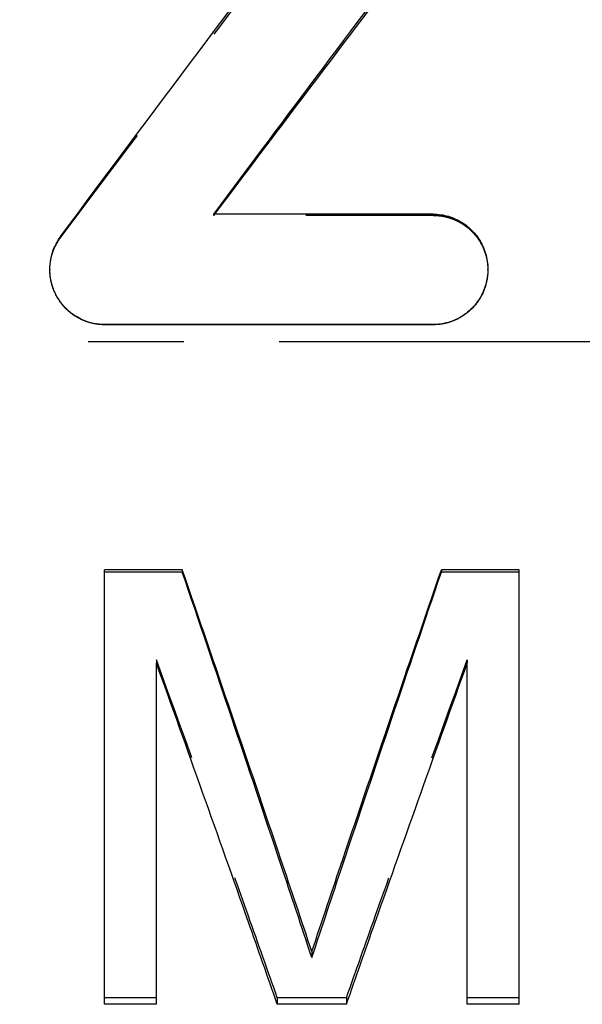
# Model space of a CAD drawing. Header units: millimetres. Extents: x 214 to 338, y 194 to 264.
# Tile 2 of 8: x 246 to 260, y 213 to 237. Entities that reach past the tile are written whole.
import ezdxf

# ---------------------------------------------------------------- set-up
doc = ezdxf.new("R2010")
doc.units = ezdxf.units.MM
doc.header["$LTSCALE"] = 30.734
doc.linetypes.add('CENTER', pattern=[0.6, 0.375, -0.075, 0.075, -0.075])
doc.linetypes.add('HIDDEN', pattern=[0.2, 0.1, -0.1])
doc.layers.get('0').update_dxf_attribs({"linetype": 'CONTINUOUS'})
doc.layers.add('DEFAULT_1', color=7, linetype='CENTER')
doc.layers.add('DEFAULT_2', color=8, linetype='HIDDEN')

msp = doc.modelspace()

# ---------------------------------------------------------------- linework, layer by layer
at = {"color": 7, "linetype": 'CONTINUOUS'}
for p, q in [((256.032, 232.256), (250.744, 232.256)), ((256.032, 229.589), (248.107, 229.589)), ((256.032, 229.585), (248.107, 229.585)), ((248.107, 213.176), (248.107, 223.666)), ((249.982, 223.666), (248.107, 223.666)), ((249.982, 223.611), (248.107, 223.611)), ((249.982, 223.666), (249.982, 223.611)), ((256.232, 223.666), (256.232, 223.611)), ((258.107, 223.666), (256.232, 223.666)), ((258.107, 223.611), (256.232, 223.611)), ((258.107, 213.176), (258.107, 223.666)), ((249.357, 213.176), (249.357, 221.417)), ((256.857, 213.176), (256.857, 221.417)), ((253.107, 214.45), (253.107, 214.303)), ((249.357, 213.176), (248.107, 213.176)), ((253.941, 213.176), (252.274, 213.176)), ((258.107, 213.176), (256.857, 213.176))]:
    msp.add_line(p, q, dxfattribs=at)
for points, start_tangent, end_tangent in [([(247.05, 231.722), (253.749, 240.646), (260.031, 248.808)], (12.789625, 17.230489), (13.205033, 16.914235)), ([(250.744, 232.256), (256.025, 239.297), (261.09, 245.924)], (10.226123, 13.758656), (10.47849, 13.56744)), ([(250.767, 232.256), (256.026, 239.198), (261.09, 245.758)], (10.204532, 13.592637), (10.454004, 13.401718)), ([(256.032, 232.256), (256.219, 232.242), (256.4, 232.203), (256.576, 232.137), (256.741, 232.048), (257.026, 231.802), (257.23, 231.485), (257.338, 231.123), (257.353, 230.924)], (2.077968, 0), (-0.000057, -2.084886)), ([(246.786, 230.925), (246.787, 230.976), (246.824, 231.241), (246.913, 231.493), (247.05, 231.722)], (0.000083, 0.854176), (0.50826, 0.68474)), ([(248.107, 229.589), (247.843, 229.616), (247.59, 229.696), (247.357, 229.826), (247.155, 229.999), (246.992, 230.21), (246.873, 230.45), (246.804, 230.709), (246.786, 230.925)], (-2.082639, 0), (0.000202, 2.086102)), ([(257.353, 230.924), (257.34, 230.745), (257.238, 230.381), (257.037, 230.059), (256.748, 229.803), (256.579, 229.709), (256.4, 229.642), (256.217, 229.602), (256.032, 229.589)], (-0.000057, -2.087654), (-2.080728, 0)), ([(253.107, 214.45), (252.36, 216.676), (249.982, 223.666)], (-3.08495, 9.22982), (-3.161646, 9.20383)), ([(253.107, 214.303), (252.36, 216.551), (249.982, 223.611)], (-3.08487, 9.321876), (-3.161722, 9.296091)), ([(253.107, 214.45), (253.854, 216.676), (256.232, 223.666)], (3.08495, 9.22982), (3.161646, 9.20383)), ([(253.107, 214.303), (253.854, 216.551), (256.232, 223.611)], (3.08487, 9.321876), (3.161722, 9.296091)), ([(252.274, 213.176), (251.578, 215.163), (249.357, 221.417)], (-2.882025, 8.253099), (-2.948203, 8.22969)), ([(253.941, 213.176), (254.637, 215.163), (256.857, 221.417)], (2.882025, 8.253099), (2.948204, 8.22969))]:
    msp.add_spline(points, degree=3, dxfattribs=dict(at, start_tangent=start_tangent, end_tangent=end_tangent))
at = {"layer": 'DEFAULT_1', "color": 2, "linetype": 'CENTER'}
msp.add_line((337.607, 229.175), (213.607, 229.175), dxfattribs=at)
at = {"layer": 'DEFAULT_2', "color": 8, "linetype": 'HIDDEN'}
for p, q in [((250.744, 232.225), (250.744, 232.256)), ((256.032, 232.225), (250.744, 232.225)), ((256.032, 232.225), (256.032, 232.256)), ((247.05, 231.697), (247.05, 231.722)), ((246.786, 230.925), (246.786, 230.907)), ((257.353, 230.907), (257.353, 230.924)), ((248.107, 229.585), (248.107, 229.589)), ((256.032, 229.585), (256.032, 229.589)), ((249.357, 221.494), (249.357, 221.417)), ((256.857, 221.494), (256.857, 221.417)), ((249.357, 213.335), (248.107, 213.335)), ((252.274, 213.335), (252.274, 213.176)), ((253.941, 213.335), (252.274, 213.335)), ((253.941, 213.335), (253.941, 213.176)), ((258.107, 213.335), (256.857, 213.335))]:
    msp.add_line(p, q, dxfattribs=at)
for points, start_tangent, end_tangent in [([(247.05, 231.697), (253.749, 240.532), (260.031, 248.614)], (12.790995, 17.061718), (13.203359, 16.744644)), ([(250.744, 232.225), (250.759, 232.245)], (0.014618, 0.019472), (0.014618, 0.019472)), ([(250.759, 232.245), (250.767, 232.256)], (0.008326, 0.011091), (0.008326, 0.011091)), ([(256.032, 232.225), (256.219, 232.212), (256.4, 232.173), (256.576, 232.108), (256.741, 232.019), (257.026, 231.776), (257.23, 231.462), (257.338, 231.104), (257.353, 230.907)], (2.067611, 0), (-0.000052, -2.074642)), ([(246.786, 230.907), (246.787, 230.958), (246.824, 231.221), (246.913, 231.471), (247.05, 231.697)], (0.000078, 0.846785), (0.507077, 0.676383)), ([(248.107, 229.585), (247.843, 229.612), (247.59, 229.691), (247.357, 229.819), (247.155, 229.991), (246.992, 230.2), (246.873, 230.437), (246.804, 230.694), (246.786, 230.907)], (-2.072255, 0), (0.000192, 2.075767)), ([(257.351, 230.844), (257.34, 230.729), (257.238, 230.369), (257.037, 230.05), (256.748, 229.797), (256.579, 229.704), (256.4, 229.637), (256.217, 229.598), (256.032, 229.585)], (-0.095527, -2.012358), (-2.007814, 0)), ([(257.353, 230.907), (257.351, 230.844)], (-0.000002, -0.06273), (-0.002974, -0.062659)), ([(252.274, 213.335), (251.578, 215.302), (249.357, 221.494)], (-2.882101, 8.171601), (-2.948132, 8.148011)), ([(253.941, 213.335), (254.637, 215.302), (256.857, 221.494)], (2.882101, 8.171601), (2.948132, 8.148011))]:
    msp.add_spline(points, degree=3, dxfattribs=dict(at, start_tangent=start_tangent, end_tangent=end_tangent))

doc.saveas('drawing.dxf')
